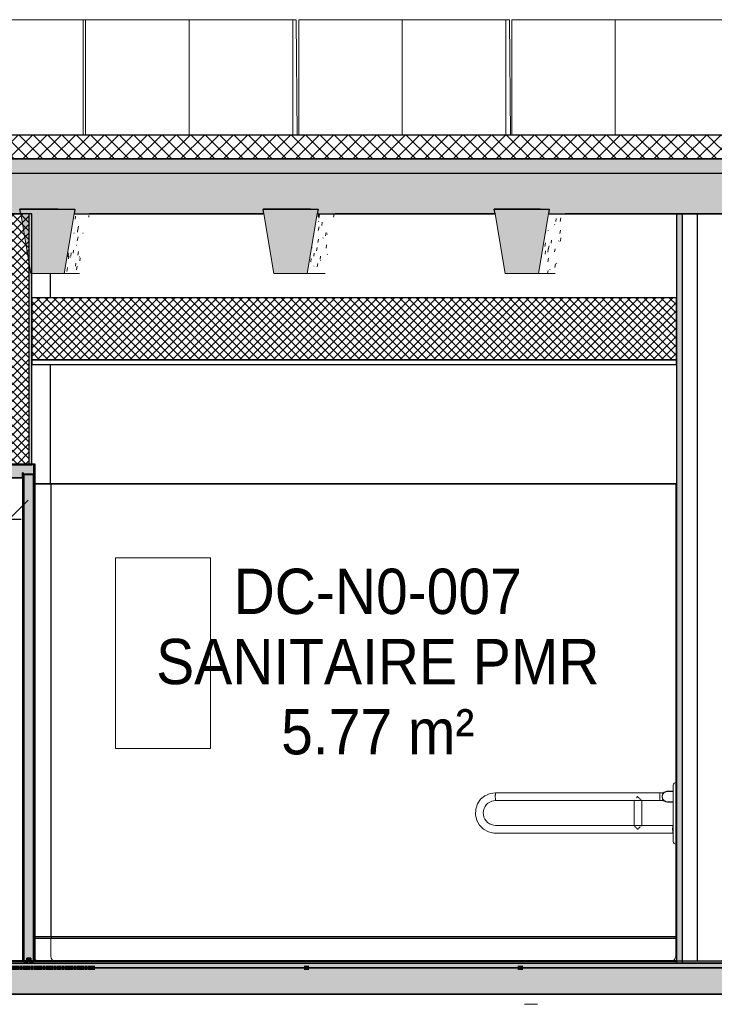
# Model space of a CAD drawing. Header units: centimetres. Extents: x -2631 to 8345, y -3715 to 485.
# Tile 80 of 82: x 6906 to 7197, y -17 to 396. Entities that reach past the tile are written whole.
import ezdxf

# ---------------------------------------------------------------- set-up
doc = ezdxf.new("R2010")
doc.units = ezdxf.units.CM
doc.linetypes.add('Tiret_2_', pattern=[0.25, 0.125, -0.125])
for name, color, linetype, lineweight in [('0-1', 7, 'Continuous', 5), ('A-DOOR', 7, 'Continuous', 25), ('A-DOOR-FRAM', 7, 'Continuous', 25), ('COTGEN-50', 7, 'Continuous', 30), ('HACHURE_C-3', 7, 'Continuous', 18), ('MOBILIER', 7, 'Continuous', 18), ('MUR', 7, 'Continuous', 25), ('MUR_C', 7, 'Continuous', 25), ('OSSATURE', 7, 'Continuous', 18), ('OSSATURE-5', 7, 'Continuous', 25), ('PLAF_C', 7, 'Continuous', 25), ('PORTE-Cadre-meneau', 7, 'Continuous', 25), ('PORTE-panneau', 7, 'Continuous', 25), ('SERRU-traverse', 7, 'Continuous', 18), ('SOL', 7, 'Continuous', 25), ('SOL_C', 7, 'Continuous', 25), ('Solide topographique', 7, 'Continuous', 18), ('TOIT_C', 7, 'Continuous', 25)]:
    doc.layers.add(name, color=color, linetype=linetype, lineweight=lineweight)
for name, color, linetype, lineweight, true_color in [('A-FLOR-PATT-1', 7, 'Continuous', 25, 0x616161), ('A-FLOR-PATT-2', 7, 'Continuous', 18, 0x787878), ('A-FLOR-PATT-3', 7, 'Continuous', 25, 0x787878), ('A-ROOF-PATT-1', 9, 'Continuous', 5, 0x808080), ('ANNOTATIONS-3', 4, 'Tiret_2_', 100, 0x00ffff), ('COTGEN-1', 9, 'Continuous', 30, 0x808080), ('EQUI_SPE-1', 7, 'Continuous', 18, 0x646464), ('EQUI_SPE-3', 9, 'Continuous', 18, 0x808080), ('ETIQUETTE-1', 9, 'Continuous', 30, 0x808080), ('HACHURE_C-1', 7, 'Continuous', 25, 0xdadada), ('HACHURE_C-2', 7, 'Continuous', 5, 0xdadada), ('MENUISERIES-3', 9, 'Continuous', 18, 0x808080), ('MOBILIER-1', 9, 'Continuous', 18, 0x808080), ('OSSATURE-3', 9, 'Continuous', 5, 0x808080), ('OSSATURE-4', 9, 'Continuous', 18, 0x808080), ('OSSATURE_C-1', 9, 'Continuous', 18, 0x808080), ('PLAF-1', 7, 'Continuous', 18, 0x787878), ('PORTE-10', 9, 'Continuous', 25, 0x808080), ('PORTE-4', 9, 'Continuous', 18, 0x808080), ('PORTE-Cadre-meneau-1', 9, 'Continuous', 25, 0x808080), ('PORTE-panneau-1', 9, 'Continuous', 25, 0x808080), ('PORTE_C-1', 9, 'Continuous', 25, 0x808080), ('POTEAUX-1', 9, 'Continuous', 18, 0x808080), ('SERRU-1', 9, 'Continuous', 18, 0x808080), ('TOIT-1', 9, 'Continuous', 25, 0x808080), ('TOIT_C-1', 9, 'Continuous', 25, 0x808080), ('Z-1', 9, 'Continuous', 18, 0x808080)]:
    doc.layers.add(name, color=color, linetype=linetype, lineweight=lineweight, true_color=true_color)
doc.styles.add('Arial', font='arial.ttf', dxfattribs={"width": 0.9, "height": 19})
doc.styles.add('Arial_1', font='arial.ttf', dxfattribs={"height": 12.5})
doc.dimstyles.new('DRMN_COTE', dxfattribs={"dimscale": 30.48, "dimtxt": 12.753242, "dimasz": 0.520833, "dimexe": 0.164042, "dimexo": 0.0625, "dimgap": 0.032808, "dimtad": 1, "dimlfac": 0.01, "dimrnd": 0.01, "dimzin": 0, "dimdsep": 46, "dimtxsty": 'Arial_1', "dimblk1": 'OBLIQUE', "dimblk2": 'OBLIQUE', "dimsah": 1, "dimcen": 0.09, "dimdle": 0.164042, "dimazin": 0, "dimtfac": 1, "dimtdec": 4, "dimtix": 1, "dimtmove": 0, "dimatfit": 3, "dimfxl": 0.164042, "dimfxlon": 1, "dimtvp": 1, "dimtolj": 1, "dimtzin": 0, "dimarcsym": 2})
pattern_1 = [(45, (-3.562, -172.5), (-1.767767, 1.767767), []), (135, (-3.562, -172.5), (-1.767767, -1.767767), [])]

# ---------------------------------------------------------------- blocks, each defined once
blk = doc.blocks.new('PRT_SIMPLE_HUI_58x68x48 - PRT_BOIS_1V_930x2040x40-552385-Coupe AA_Lot 04')
at = {"layer": 'PORTE-10'}
blk.add_hatch(color=256, dxfattribs=at).paths.add_polyline_path([(607.12, 1), (607.37, 1), (607.37, 1.75), (608.48, 1.75), (608.48, 1), (608.73, 1), (608.73, 2), (607.12, 2), (607.12, 1.75)])
h = blk.add_hatch(color=256, dxfattribs=at)
h.paths.add_polyline_path([(607.29, 0), (607.4, 0.06), (607.5, 0.77), (607.39, 0.72)])
h.paths.add_polyline_path([(608.56, 0), (608.45, 0.78), (608.35, 0.77), (608.46, 0)])
h.paths.add_polyline_path([(607.93, 1.2), (608, 1.36), (607.85, 1.36)])
h.paths.add_polyline_path([(607.98, 1.46), (607.98, 1.75), (607.88, 1.75), (607.88, 1.46)])
at = {"layer": 'PORTE-Cadre-meneau-1'}
blk.add_hatch(color=256, dxfattribs=at).paths.add_polyline_path([(599.7, 203.45), (605.27, 203.45), (605.27, 205.6), (605.62, 205.6), (605.62, 204.95), (610.08, 204.95), (610.08, 209.25), (609.23, 209.25), (609.23, 208.79), (599.7, 208.79), (599.7, 209.25), (598.85, 209.25), (598.9, 203.45)])
at = {"layer": 'PORTE-panneau-1'}
blk.add_hatch(color=256, dxfattribs=at).paths.add_polyline_path([(605.92, 0.7), (607.12, 0.7), (607.12, 2), (608.73, 2), (608.73, 0.7), (609.93, 0.7), (609.93, 204.7), (605.92, 204.7), (605.92, 6.24)])
at = {"layer": 'A-DOOR'}
for p, q in [((605.92, 204.7), (605.92, 0.7)), ((609.93, 204.7), (605.92, 204.7)), ((609.93, 0.7), (609.93, 204.7)), ((605.92, 0.7), (607.12, 0.7)), ((607.12, 0.7), (607.12, 2)), ((607.12, 2), (608.73, 2)), ((608.73, 2), (608.73, 0.7)), ((608.73, 0.7), (609.93, 0.7))]:
    blk.add_line(p, q, dxfattribs=at)
at = {"layer": 'A-DOOR-FRAM'}
for p, q in [((599.7, 209.25), (598.85, 209.25)), ((598.85, 209.25), (598.85, 203.45)), ((599.7, 208.79), (599.7, 209.25)), ((609.23, 208.79), (599.7, 208.79)), ((610.08, 209.25), (609.23, 209.25)), ((609.23, 209.25), (609.23, 208.79)), ((610.08, 204.95), (610.08, 209.25)), ((598.85, 203.45), (605.27, 203.45)), ((605.27, 203.45), (605.27, 205.6)), ((605.27, 205.6), (605.62, 205.6)), ((605.62, 205.6), (605.62, 204.95)), ((605.62, 204.95), (610.08, 204.95))]:
    blk.add_line(p, q, dxfattribs=at)
at = {"layer": 'PORTE-10'}
for p, q in [((607.59, 1.75), (607.37, 1.75)), ((607.57, 1), (607.37, 1)), ((607.6, 0), (607.39, 0)), ((607.59, 1.75), (607.59, 1.03)), ((608.18, 1.75), (607.98, 1.75)), ((608.18, 1.75), (608.18, 1.46)), ((608.77, 0), (608.56, 0))]:
    blk.add_line(p, q, dxfattribs=at)
for centre, major_axis, start_param, end_param in [((608.13, 0.78), (0, 0.527), 0.454815, 0.839165), ((608.13, 0.77), (0, 0.427), 0.000487, 1.004792), ((607.88, 1.46), (0, 0.2), 3.73688, 4.712389), ((608.13, 0.77), (0, 0.427), 6.02098, 6.282699), ((608.38, 1.46), (0, 0.2), 1.570796, 2.790303), ((608.13, 0.78), (0, 0.527), 5.687995, 5.931896)]:
    blk.add_ellipse(centre, major_axis=major_axis, ratio=0.997327, start_param=start_param, end_param=end_param, dxfattribs=at)
at = {"layer": 'PORTE-Cadre-meneau'}
for p, q in [((600.29, 209.25), (599.7, 209.25)), ((599.7, 208.79), (600.25, 208.79)), ((610.61, 209.25), (610.08, 209.25)), ((610.61, 1), (610.61, 209.25)), ((605.4, 203.45), (599.02, 203.45)), ((599.02, 203.45), (599.02, 1)), ((605.56, 205.6), (605.27, 205.6)), ((605.27, 203.45), (605.4, 203.45)), ((605.4, 1), (605.4, 203.45)), ((605.62, 205.6), (605.56, 205.6)), ((605.56, 1), (605.56, 205.6)), ((610.3, 204.95), (605.86, 204.95)), ((605.86, 1), (605.86, 204.95)), ((610.08, 204.95), (610.3, 204.95)), ((610.3, 1), (610.3, 204.95)), ((605.4, 0), (599.02, 0)), ((605.56, 0), (605.4, 0)), ((605.91, 0), (605.56, 0)), ((610.3, 0), (605.86, 0)), ((610.61, 0), (610.3, 0))]:
    blk.add_line(p, q, dxfattribs=at)
at = {"layer": 'PORTE-panneau'}
for p, q in [((610.13, 204.7), (609.93, 204.7)), ((610.13, 1), (610.13, 204.7)), ((607.12, 2), (607.34, 2))]:
    blk.add_line(p, q, dxfattribs=at)
at = {"layer": 'PORTE_C-1'}
for p, q in [((608.73, 2), (607.12, 2)), ((607.12, 2), (607.12, 1)), ((607.12, 1), (607.37, 1)), ((607.4, 0.78), (607.29, 0)), ((607.29, 0), (607.39, 0)), ((607.37, 1), (607.37, 1.75)), ((607.37, 1.75), (608.48, 1.75)), ((607.39, 0), (607.5, 0.77)), ((607.98, 1.75), (607.88, 1.75)), ((607.88, 1.75), (607.88, 1.46)), ((607.98, 1.46), (607.98, 1.75)), ((608.35, 0.77), (608.46, 0)), ((608.56, 0), (608.45, 0.78)), ((608.46, 0), (608.56, 0)), ((608.48, 1.75), (608.48, 1)), ((608.48, 1), (608.73, 1)), ((608.73, 1), (608.73, 2))]:
    blk.add_line(p, q, dxfattribs=at)
at = {"layer": 'PORTE_C-1', "flags": 128}
for points in [[(607.74, 1.27), (607.63, 1.21), (607.53, 1.13), (607.46, 1.02), (607.41, 0.9), (607.4, 0.78)], [(607.5, 0.77), (607.51, 0.87), (607.54, 0.96), (607.59, 1.04), (607.66, 1.11), (607.74, 1.16), (607.83, 1.19), (607.93, 1.2)], [(607.88, 1.46), (607.87, 1.41), (607.85, 1.36), (607.82, 1.32), (607.79, 1.29), (607.74, 1.27)], [(607.93, 1.2), (608.02, 1.19), (608.11, 1.16), (608.19, 1.11), (608.26, 1.04), (608.31, 0.96), (608.34, 0.87), (608.35, 0.77)], [(608.11, 1.27), (608.06, 1.29), (608.03, 1.32), (608, 1.36), (607.98, 1.41), (607.98, 1.46)], [(608.45, 0.78), (608.44, 0.9), (608.39, 1.02), (608.32, 1.13), (608.22, 1.21), (608.11, 1.27)]]:
    blk.add_lwpolyline(points, dxfattribs=at)
blk = doc.blocks.new('Meneau rectangulaire - AWS60_60x70-441910-Coupe AA_Lot 04')
at = {"layer": 'MENUISERIES-3'}
for p, q in [((554.07, 1), (554.07, 7)), ((554.07, 7), (554.29, 7)), ((599.02, 7), (554.07, 7)), ((599.02, 7), (554.29, 7)), ((554.29, 0), (554.07, 0)), ((554.07, 0), (614.39, 0)), ((614.61, 0), (554.29, 0)), ((614.39, 0), (614.61, 0))]:
    blk.add_line(p, q, dxfattribs=at)
blk = doc.blocks.new('Meneau rectangulaire - AWS60_60x38-368964-Coupe AA_Lot 04')
at = {"layer": 'MENUISERIES-3'}
for p, q in [((618.18, 0), (614.39, 0)), ((614.39, 0), (614.61, 0)), ((614.61, 0), (618.41, 0)), ((618.41, 0), (618.18, 0))]:
    blk.add_line(p, q, dxfattribs=at)
blk = doc.blocks.new('12_CORNIERE HABILLAGE - 12_CORNIERE HABILLAGE-370872-Coupe AA_Lot 04')
at = {"layer": 'Z-1'}
for p, q in [((618.23, 0), (618.03, 0)), ((618.03, 0), (618.64, 0)), ((618.83, 0), (618.23, 0))]:
    blk.add_line(p, q, dxfattribs=at)
blk = doc.blocks.new('Garde-corps - Garde-corps-522138-Coupe AA_Lot 04')
at = {"layer": 'SERRU-traverse'}
for p, q in [((617.19, 11), (610.61, 11)), ((617.19, 10.3), (610.61, 10.3)), ((617.51, 10.3), (610.61, 10.3)), ((879.39, 11), (617.19, 11)), ((617.19, 3), (617.19, 10.3)), ((879.14, 10.3), (617.19, 10.3)), ((879.14, 10.3), (617.51, 10.3)), ((878.79, 10.3), (879.14, 10.3)), ((878.79, 10.3), (879.14, 10.3)), ((879.39, 11), (879.14, 11)), ((879.14, 11), (879.39, 11)), ((879.14, 10.3), (879.14, 3)), ((879.39, 0.65), (879.39, 11)), ((876.78, 0.65), (879.39, 0.65))]:
    blk.add_line(p, q, dxfattribs=at)
at = {"layer": 'SERRU-traverse', "flags": 128}
for points in [[(879.14, 11), (878.99, 10.86), (878.88, 10.69), (878.81, 10.5), (878.79, 10.3)], [(879.14, 3), (879.08, 2.48), (878.9, 1.98), (878.62, 1.53), (878.25, 1.16), (877.8, 0.88), (877.31, 0.71), (876.78, 0.65)]]:
    blk.add_lwpolyline(points, dxfattribs=at)
at = {"layer": 'SERRU-traverse'}
blk.add_ellipse((612.36, 3), major_axis=(0, 2.35), ratio=0.997327, start_param=2.294296, end_param=2.593346, dxfattribs=at)
blk.add_open_spline([(617.51, 10.3), (617.51, 10.37), (617.49, 10.5), (617.43, 10.69), (617.33, 10.87), (617.24, 10.96), (617.19, 11)], degree=3, dxfattribs=at)
blk.add_open_spline([(618.23, 0.99), (618.2, 1.01), (618.14, 1.06), (618, 1.16), (617.85, 1.3), (617.72, 1.45), (617.6, 1.61), (617.47, 1.82), (617.35, 2.1), (617.22, 2.49), (617.19, 2.79), (617.19, 3)], degree=3, knots=[0.3490244, 0.3490244, 0.3490244, 0.3490244, 0.375, 0.4166667, 0.5, 0.5416667, 0.5833333, 0.6666667, 0.75, 0.8333333, 1, 1, 1, 1], dxfattribs=at)
blk = doc.blocks.new('72_MIROIR_GEN - 400x800-573947-Coupe AA_Lot 04')
at = {"layer": 'EQUI_SPE-1'}
for p, q in [((644.22, 170), (684.11, 170)), ((644.22, 90), (644.22, 170)), ((684.14, 170), (644.25, 170)), ((684.11, 170), (684.14, 170)), ((684.11, 90), (684.11, 170)), ((684.14, 170), (684.14, 90)), ((684.11, 90), (644.22, 90)), ((644.25, 90), (684.14, 90)), ((684.14, 90), (684.11, 90))]:
    blk.add_line(p, q, dxfattribs=at)
blk = doc.blocks.new('Sanitary_Accessories_HEWI_HEWI-Hinged-support-rail-rotatable-801-5_0001 - Default - please load Revit Family Type Catalog-584250-Coupe AA_Lot 04')
at = {"layer": 'MOBILIER'}
for p, q in [((872.56, 71.45), (803.61, 71.45)), ((874.13, 71.45), (872.56, 71.45)), ((876.06, 72.05), (875.84, 72.05)), ((803.61, 68.15), (872.56, 68.15)), ((861.62, 68.15), (861.62, 57.74)), ((864.92, 57.74), (864.92, 68.16)), ((872.56, 68.15), (874.13, 68.15)), ((875.84, 67.55), (876.06, 67.55)), ((877.94, 57.75), (803.61, 57.75)), ((803.61, 57.75), (877.94, 57.75)), ((877.94, 54.45), (803.61, 54.45)), ((878.09, 57.2), (877.93, 57.2)), ((877.93, 55), (878.09, 55))]:
    blk.add_line(p, q, dxfattribs=at)
at = {"layer": 'MOBILIER', "flags": 128}
for points in [[(803.61, 71.45), (801.28, 71.12), (799.14, 70.17), (797.33, 68.67), (796.01, 66.72), (795.27, 64.49), (795.16, 62.14), (795.71, 59.85), (796.86, 57.8), (798.53, 56.14), (800.58, 55.01), (802.87, 54.48), (803.61, 54.45)], [(803.61, 57.75), (802.7, 57.83), (801.82, 58.07), (800.99, 58.46), (800.25, 58.99), (799.61, 59.64), (799.09, 60.39), (798.72, 61.23), (798.49, 62.11), (798.43, 63.03), (798.52, 63.94), (798.77, 64.82), (799.17, 65.64), (799.71, 66.38), (800.37, 67.01), (801.13, 67.52), (801.97, 67.88), (802.79, 68.08), (803.61, 68.15)]]:
    blk.add_lwpolyline(points, dxfattribs=at)
at = {"layer": 'MOBILIER-1'}
for p, q in [((878.09, 51), (878.09, 74.6)), ((878.09, 71.97), (875.65, 71.97)), ((875.66, 72.07), (878.09, 72.07)), ((875.76, 72.07), (878.09, 72.07)), ((876.1, 72.07), (878.09, 72.07)), ((878.09, 72.07), (876.21, 72.07)), ((878.09, 71.97), (878.09, 67.62)), ((861.62, 68.15), (861.65, 68.21)), ((861.97, 68.58), (861.98, 68.59)), ((863, 69.69), (863.07, 69.8)), ((863.22, 69.8), (863.07, 69.8)), ((863.37, 69.6), (863.5, 69.46)), ((863.5, 69.46), (863.62, 69.32)), ((863.81, 69.15), (863.94, 69.02)), ((864.11, 68.86), (864.18, 68.78)), ((864.39, 68.59), (864.63, 68.37)), ((864.64, 68.36), (864.81, 68.21)), ((875.65, 67.62), (878.09, 67.62)), ((878.09, 67.52), (875.66, 67.52)), ((878.09, 67.52), (875.76, 67.52)), ((878.09, 67.52), (876.1, 67.52)), ((876.21, 67.52), (878.09, 67.52)), ((861.62, 57.74), (861.62, 57.75)), ((861.98, 57.3), (861.86, 57.43)), ((863.22, 56.1), (863.07, 56.1)), ((863.07, 56.1), (863.22, 56.1)), ((863.5, 56.44), (863.22, 56.1)), ((863.56, 56.5), (863.5, 56.44)), ((863.81, 56.75), (863.67, 56.61)), ((863.9, 56.84), (863.81, 56.75)), ((864.11, 57.04), (863.99, 56.93)), ((864.23, 57.16), (864.11, 57.04)), ((864.39, 57.3), (864.31, 57.23)), ((864.64, 57.53), (864.56, 57.46)), ((864.75, 57.63), (864.64, 57.53)), ((864.82, 57.69), (864.77, 57.64))]:
    blk.add_line(p, q, dxfattribs=at)
at = {"layer": 'MOBILIER-1', "flags": 128}
for points in [[(803.61, 71.45), (803.57, 71.35), (803.53, 71.06), (803.5, 70.62), (803.49, 70.08), (803.49, 69.51), (803.5, 68.97), (803.53, 68.53), (803.57, 68.25), (803.61, 68.15)], [(862.7, 69.34), (862.8, 69.46), (862.91, 69.59)], [(863.07, 69.8), (863.15, 69.8), (863.22, 69.8)], [(863.07, 69.8), (863.15, 69.8), (863.22, 69.8)], [(862.3, 56.96), (862.23, 57.04), (862.11, 57.16)], [(862.64, 56.61), (862.51, 56.74), (862.42, 56.84)], [(863.07, 56.1), (862.8, 56.44), (862.75, 56.5)], [(863.22, 56.1), (863.15, 56.1), (863.07, 56.1)]]:
    blk.add_lwpolyline(points, dxfattribs=at)
at = {"layer": 'MOBILIER-1'}
for centre, major_axis, ratio, start_param, end_param in [((879.24, 74.6), (0, 1.15), 0.997327, 0.048541, 1.570796), ((803.61, 69.8), (0, 1.65), 0.073065, 0, 1.396263), ((872.56, 69.8), (0, 1.65), 0.073065, 0, 3.141593), ((872.56, 69.8), (0, 1.65), 0.073065, 0.785398, 1.570796), ((872.56, 69.8), (0, 1.65), 0.073065, 0, 0.758248), ((803.61, 69.8), (0, 1.65), 0.073065, 1.396263, 2.094395), ((803.61, 69.8), (0, 1.65), 0.073065, 2.094395, 2.443461), ((803.61, 69.8), (0, 1.65), 0.073065, 2.443461, 2.792527), ((803.61, 69.8), (0, 1.65), 0.073065, 2.792528, 3.141593), ((872.56, 69.8), (0, 1.65), 0.073065, 1.570796, 2.356194), ((872.56, 69.8), (0, 1.65), 0.073065, 2.382978, 3.141593), ((879.24, 51), (0, 1.15), 0.997327, 1.570796, 3.093051)]:
    blk.add_ellipse(centre, major_axis=major_axis, ratio=ratio, start_param=start_param, end_param=end_param, dxfattribs=at)
blk.add_open_spline([(875.66, 67.52), (875.42, 67.52), (874.94, 67.6), (874.3, 67.93), (873.79, 68.44), (873.46, 69.08), (873.35, 69.8), (873.46, 70.51), (873.79, 71.16), (874.3, 71.67), (874.94, 72), (875.42, 72.07), (875.66, 72.07)], degree=3, dxfattribs=at)
for points, knots in [([(875.65, 71.97), (875.38, 71.97), (874.97, 71.9), (874.53, 71.67), (874.29, 71.5), (874.07, 71.3), (873.83, 71.01), (873.62, 70.62), (873.5, 70.21), (873.47, 69.8), (873.5, 69.39), (873.62, 68.98), (873.83, 68.59), (874.11, 68.24), (874.47, 67.96), (874.97, 67.7), (875.38, 67.62), (875.65, 67.62)], [-68.329209, -68.329209, -68.329209, -68.329209, -60.399989, -55.893825, -53.640743, -51.387661, -46.875536, -42.36341, -38.264007, -34.164604, -30.065201, -25.965799, -21.453673, -16.941548, -12.435384, -7.92922, 0, 0, 0, 0]), ([(877.94, 57.75), (877.94, 57.75), (877.92, 57.72), (877.89, 57.6), (877.87, 57.4), (877.85, 57.09), (877.83, 56.65), (877.82, 56.28), (877.82, 56.1)], [0, 0, 0, 0, 0.142857, 0.285714, 0.428571, 0.571429, 0.785714, 1, 1, 1, 1]), ([(877.82, 56.1), (877.82, 55.92), (877.83, 55.67), (877.84, 55.38), (877.84, 55.24), (877.84, 55.18)], [0, 0, 0, 0, 0.0625, 0.09375, 0.125, 0.125, 0.125, 0.125]), ([(877.84, 55.18), (877.85, 55.12), (877.85, 54.99), (877.87, 54.82), (877.88, 54.68), (877.9, 54.57), (877.91, 54.5), (877.93, 54.45), (877.95, 54.45), (877.97, 54.47), (877.98, 54.54), (878, 54.64), (878.02, 54.77), (878.03, 54.9), (878.03, 54.98), (878.03, 55.01)], [0.125, 0.125, 0.125, 0.125, 0.15625, 0.1875, 0.21875, 0.25, 0.28125, 0.3125, 0.34375, 0.375, 0.40625, 0.4375, 0.46875, 0.5, 0.5137115, 0.5137115, 0.5137115, 0.5137115]), ([(878.03, 57.21), (878.03, 57.25), (878.02, 57.34), (878.01, 57.48), (878, 57.59), (877.98, 57.7), (877.96, 57.74), (877.94, 57.75)], [0.8233724, 0.8233724, 0.8233724, 0.8233724, 0.84375, 0.875, 0.90625, 0.9375, 1, 1, 1, 1])]:
    blk.add_open_spline(points, degree=3, knots=knots, dxfattribs=at)
blk = doc.blocks.new('B02_ARC_rvt-2-Coupe AA_Lot 04')
at = {"layer": 'A-FLOR-PATT-1'}
for points in [[(654.71, 0), (921.1, 0), (921.1, 0.8), (327.45, 0.8), (327.45, 0), (646.73, 0)], [(694.56, 0), (879.39, 0), (879.39, 0.8), (609.23, 0.8), (609.23, 0), (686.59, 0)]]:
    blk.add_hatch(color=256, dxfattribs=at).paths.add_polyline_path(points)
at = {"layer": 'A-FLOR-PATT-2'}
h = blk.add_hatch(dxfattribs=at)
h.set_pattern_fill('FP_7', color=256, style=0, pattern_type=2)
h.set_pattern_definition([(45, (-3.562, -172.5), (-3.005204, 3.005204), []), (135, (-3.562, -172.5), (-3.005204, -3.005204), [])])
h.paths.add_polyline_path([(-498.46, 337.21), (1594.47, 337.21), (1594.47, 347.21), (-508.46, 347.21), (-508.46, 337.21)])
h = blk.add_hatch(dxfattribs=at)
h.set_pattern_fill('FP_6', color=256, style=0, pattern_type=2)
h.set_pattern_definition([(45, (-0.387, -172.5), (-4.490128, 4.490128), [3.175, -3.175])])
h.paths.add_polyline_path([(-644.68, -2), (1594.47, -2), (1594.47, 0), (-2122.25, 0), (-2122.25, -2), (-676.57, -2)])
at = {"layer": 'HACHURE_C-1'}
blk.add_hatch(color=256, dxfattribs=at).paths.add_polyline_path([(879.39, 0), (881.9, 0), (881.9, 314.21), (879.39, 314.21), (879.39, 6.24)])
at = {"layer": 'HACHURE_C-2'}
blk.add_hatch(color=256, dxfattribs=at).paths.add_polyline_path([(607.98, 209.25), (609.23, 209.25), (609.23, 314.21), (607.98, 314.21), (607.98, 217.07)])
at = {"layer": 'HACHURE_C-3'}
h = blk.add_hatch(dxfattribs=at)
h.set_pattern_fill('FP_5', color=256, style=0, pattern_type=2)
h.set_pattern_definition(pattern_1)
h.paths.add_polyline_path([(607.98, 209.25), (607.98, 314.21), (600.96, 314.21), (600.96, 209.25)])
at = {"layer": 'PLAF-1'}
h = blk.add_hatch(dxfattribs=at)
h.set_pattern_fill('FP_5', color=256, style=0, pattern_type=2)
h.set_pattern_definition(pattern_1)
h.paths.add_polyline_path([(609.23, 253), (879.39, 253), (879.39, 279), (609.23, 279), (609.23, 267.67)])
at = {"layer": 'MUR'}
for p, q in [((604.57, 314.21), (544.73, 314.21)), ((706.47, 314.21), (633.3, 314.21)), ((634.23, 314.21), (701.18, 314.21)), ((701.18, 314.21), (706.47, 314.21)), ((803.39, 314.21), (736.39, 314.21)), ((737.56, 314.21), (803.39, 314.21)), ((747.53, 314.21), (803.4, 314.21)), ((906.9, 314.21), (832.71, 314.21)), ((833.88, 314.21), (906.9, 314.21)), ((843.74, 314.21), (906.91, 314.21)), ((888.17, 314.21), (881.9, 314.21)), ((888.17, 0.8), (888.17, 314.21)), ((616.96, 289.21), (616.96, 279)), ((616.96, 251), (616.96, 201)), ((609.73, 209.25), (600.25, 209.25)), ((604.99, 208.79), (604.99, 209.25)), ((609.23, 209.25), (609.73, 209.25)), ((610.61, 201), (616.96, 201)), ((617.14, 201), (610.61, 201)), ((617.15, 201), (616.96, 201)), ((879.39, 201), (617.14, 201)), ((617.14, 201), (617.14, 11)), ((617.15, 201), (879.39, 201)), ((616.96, 11), (610.61, 11)), ((610.61, 11), (617.14, 11)), ((616.96, 11), (617.15, 11)), ((617.14, 11), (879.39, 11)), ((879.39, 11), (617.15, 11)), ((609.73, 0), (600.25, 0)), ((609.73, 0), (616.96, 0)), ((616.96, 0), (919.82, 0)), ((701.18, 0), (618.07, 0)), ((618.18, 0), (634.64, 0)), ((618.18, 0), (618.27, 0)), ((634.72, 0), (618.27, 0)), ((633.41, 0), (634.57, 0)), ((634.57, 0), (1600.5, 0)), ((634.72, 0), (634.64, 0)), ((710.36, 0), (701.18, 0)), ((936.08, 0), (716.34, 0)), ((716.34, 0), (725.52, 0)), ((881.9, 0), (888.17, 0))]:
    blk.add_line(p, q, dxfattribs=at)
at = {"layer": 'MUR', "flags": 128}
for points in [[(642.04, 314.21), (671.88, 314.21), (706.47, 314.21)], [(710.36, 0), (671.88, 0), (633.41, 0)], [(1598.38, 0), (1489.61, 0), (1380.74, 0), (1271.76, 0), (1162.68, 0), (1053.51, 0), (944.25, 0), (834.92, 0), (725.52, 0)]]:
    blk.add_lwpolyline(points, dxfattribs=at)
at = {"layer": 'MUR_C'}
for p, q in [((609.23, 314.21), (599.7, 314.21)), ((607.98, 314.21), (607.98, 209.25)), ((609.23, 209.25), (609.23, 314.21)), ((881.9, 314.21), (879.39, 314.21)), ((879.39, 314.21), (879.39, 0)), ((881.9, 0), (881.9, 314.21)), ((599.7, 209.25), (609.23, 209.25)), ((879.39, 201), (879.19, 201)), ((879.19, 201), (879.19, 11)), ((879.39, 11), (879.39, 201)), ((879.19, 11), (879.39, 11)), ((879.39, 0), (881.9, 0))]:
    blk.add_line(p, q, dxfattribs=at)
at = {"layer": 'PLAF_C'}
for p, q in [((879.39, 279), (609.23, 279)), ((609.23, 279), (609.23, 253)), ((879.39, 253), (879.39, 279)), ((879.41, 253), (609.23, 253)), ((609.23, 253), (609.23, 251)), ((609.23, 253), (879.39, 253)), ((879.41, 251), (879.41, 253)), ((609.23, 251), (879.41, 251))]:
    blk.add_line(p, q, dxfattribs=at)
at = {"layer": 'SOL'}
for p, q in [((934.33, 347.21), (297.26, 347.21)), ((297.26, 337.21), (934.33, 337.21)), ((615.37, 0), (270.45, 0)), ((1601.2, 0), (619.12, 0)), ((634.97, 0), (725.52, 0)), ((725.52, 0), (716.34, 0)), ((885.67, 0), (879.39, 0)), ((619.12, -2), (1609.09, -2))]:
    blk.add_line(p, q, dxfattribs=at)
at = {"layer": 'SOL_C'}
for p, q in [((1594.47, 347.21), (-498.46, 347.21)), ((-508.46, 337.21), (1594.47, 337.21)), ((1594.47, 0), (-2122.25, 0)), ((605.92, 1), (327.45, 1)), ((921.1, 0.8), (327.45, 0.8)), ((327.45, 0.8), (605.92, 0.8)), ((327.45, 0), (921.1, 0)), ((605.92, 0.8), (605.92, 1)), ((879.39, 1), (605.92, 1)), ((605.92, 1), (605.92, 0.8)), ((605.92, 0.8), (879.39, 0.8)), ((879.39, 0.8), (609.23, 0.8)), ((609.23, 0.8), (609.23, 0)), ((609.23, 0), (879.39, 0)), ((879.39, 0.8), (879.39, 1)), ((879.39, 0), (879.39, 0.8)), ((-2122.25, -2), (1594.47, -2))]:
    blk.add_line(p, q, dxfattribs=at)
at = {"layer": 'Solide topographique', "flags": 128}
blk.add_lwpolyline([(815.73, -17.16), (818.59, -17.25), (821.18, -17.29)], dxfattribs=at)
at = {"layer": 'EQUI_SPE-3'}
blk.add_blockref('72_MIROIR_GEN - 400x800-573947-Coupe AA_Lot 04', (0, 0), dxfattribs=at)
at = {"layer": 'MENUISERIES-3'}
for name in ['Meneau rectangulaire - AWS60_60x70-441910-Coupe AA_Lot 04', 'Meneau rectangulaire - AWS60_60x38-368964-Coupe AA_Lot 04']:
    blk.add_blockref(name, (0, 0), dxfattribs=at)
at = {"layer": 'MOBILIER-1'}
blk.add_blockref('Sanitary_Accessories_HEWI_HEWI-Hinged-support-rail-rotatable-801-5_0001 - Default - please load Revit Family Type Catalog-584250-Coupe AA_Lot 04', (0, 0), dxfattribs=at)
at = {"layer": 'PORTE-4'}
blk.add_blockref('PRT_SIMPLE_HUI_58x68x48 - PRT_BOIS_1V_930x2040x40-552385-Coupe AA_Lot 04', (0, 0), dxfattribs=at)
at = {"layer": 'SERRU-1'}
blk.add_blockref('Garde-corps - Garde-corps-522138-Coupe AA_Lot 04', (0, 0), dxfattribs=at)
at = {"layer": 'Z-1'}
blk.add_blockref('12_CORNIERE HABILLAGE - 12_CORNIERE HABILLAGE-370872-Coupe AA_Lot 04', (0, 0), dxfattribs=at)
blk = doc.blocks.new('20_MUR PREFA_01 - Type 1-V52-Coupe AA_Lot 04')
at = {"layer": 'Z-1'}
for p, q in [((853.77, 395.59), (853.77, 347.21)), ((855.46, 395.59), (853.77, 395.59))]:
    blk.add_line(p, q, dxfattribs=at)
blk = doc.blocks.new('20_MUR PREFA_01 - Type 1-V53-Coupe AA_Lot 04')
at = {"layer": 'Z-1'}
for p, q in [((764.49, 395.59), (764.49, 347.21)), ((766.04, 395.59), (764.49, 395.59))]:
    blk.add_line(p, q, dxfattribs=at)
blk = doc.blocks.new('20_MUR PREFA_01 - Type 1-V54-Coupe AA_Lot 04')
at = {"layer": 'Z-1'}
for p, q in [((675.16, 395.59), (675.16, 347.21)), ((676.58, 395.59), (675.16, 395.59))]:
    blk.add_line(p, q, dxfattribs=at)
blk = doc.blocks.new('20_MUR PREFA_03 - MODULE_03-3146533-Coupe AA_Lot 04')
at = {"layer": 'Z-1'}
for p, q in [((540.88, 395.59), (630.72, 395.59)), ((541.9, 395.59), (540.88, 395.59)), ((540.88, 347.21), (540.88, 395.59)), ((541.9, 395.59), (543.39, 395.59)), ((543.39, 395.59), (543.66, 395.59)), ((630.5, 395.59), (543.66, 395.59)), ((630.24, 395.59), (631.73, 395.59)), ((630.24, 395.59), (630.5, 395.59)), ((630.72, 395.59), (630.72, 347.21)), ((630.72, 395.59), (631.73, 395.59)), ((631.73, 395.59), (631.73, 347.21))]:
    blk.add_line(p, q, dxfattribs=at)
blk = doc.blocks.new('26_POTEAU DROIT - MODULE_04-3160620-Coupe AA_Lot 04')
at = {"layer": 'POTEAUX-1'}
for p, q in [((615.37, -2), (629.1, -2)), ((630.79, -2), (615.37, -2)), ((630.84, -2), (634.85, -2)), ((633.35, -2), (634.85, -2)), ((633.49, -2), (633.35, -2))]:
    blk.add_line(p, q, dxfattribs=at)
blk = doc.blocks.new('B02_DC_STR_rvt-2-Coupe AA_Lot 04')
at = {"layer": 'A-FLOR-PATT-3'}
blk.add_hatch(color=256, dxfattribs=at).paths.add_polyline_path([(-2156.27, -13), (1660.55, -13), (1660.55, -8.88), (1647.97, -8.88), (1647.97, -2), (-2175.78, -2), (-2175.78, -8.88), (-2188.37, -8.88), (-2188.37, -13), (-2175.78, -13)])
at = {"layer": 'A-ROOF-PATT-1'}
blk.add_hatch(color=256, dxfattribs=at).paths.add_polyline_path([(-2120.16, 314.21), (-586.99, 314.21), (-587.16, 315.21), (-564.15, 315.21), (-564.32, 314.21), (-485.99, 314.21), (-486.32, 316.21), (-463.32, 316.21), (-463.65, 314.21), (-389.29, 314.21), (-389.63, 316.21), (-366.62, 316.21), (-366.95, 314.21), (-288.7, 314.21), (-289.03, 316.21), (-266.03, 316.21), (-266.36, 314.21), (-191.25, 314.21), (-191.58, 316.21), (-168.58, 316.21), (-168.91, 314.21), (-90.3, 314.21), (-90.8, 317.21), (-67.8, 317.21), (-68.3, 314.21), (6.12, 314.21), (5.79, 316.21), (28.79, 316.21), (28.46, 314.21), (107.97, 314.21), (107.63, 316.21), (130.64, 316.21), (130.31, 314.21), (204.42, 314.21), (204.09, 316.21), (227.1, 316.21), (226.76, 314.21), (307.78, 314.21), (307.44, 316.21), (330.47, 316.21), (330.13, 314.21), (405.56, 314.21), (405.22, 316.21), (428.25, 316.21), (427.91, 314.21), (507.27, 314.21), (506.93, 316.21), (529.97, 316.21), (529.64, 314.21), (604.57, 314.21), (604.24, 316.21), (627.28, 316.21), (626.95, 314.21), (706.47, 314.21), (706.13, 316.21), (729.2, 316.21), (728.87, 314.21), (803.39, 314.21), (803.06, 316.21), (826.13, 316.21), (825.79, 314.21), (906.9, 314.21), (906.57, 316.21), (929.67, 316.21), (929.33, 314.21), (1004, 314.21), (1003.67, 316.21), (1026.77, 316.21), (1026.43, 314.21), (1108.65, 314.21), (1108.32, 316.21), (1131.45, 316.21), (1131.12, 314.21), (1206.57, 314.21), (1206.23, 316.21), (1229.37, 316.21), (1229.03, 314.21), (1310.51, 314.21), (1310.17, 316.21), (1333.36, 316.21), (1333.02, 314.21), (1408.63, 314.21), (1408.29, 316.21), (1431.48, 316.21), (1431.14, 314.21), (1506.06, 314.21), (1505.73, 316.21), (1528.91, 316.21), (1528.58, 314.21), (1591.63, 314.21), (1591.63, 331.21), (-2120.16, 331.21), (-2120.16, 318.28)])
at = {"layer": 'OSSATURE'}
h = blk.add_hatch(dxfattribs=at)
h.set_pattern_fill('FP_35', color=256, style=0, pattern_type=2)
h.set_pattern_definition([(79.283, (528.852, -261.401), (5.839275, 34.3390932), [1.578, -27.11, 1.578, -27.11, -153.004]), (79.283, (528.852, -261.401), (5.839275, 34.3390932), [-57.377, 1.578, -55.799, 1.578, -27.11, -66.939]), (79.283, (528.852, -261.401), (5.839275, 34.3390932), [-143.442, 1.578, -17.548, 1.578, -46.236]), (242.098, (531.52, -245.564), (3.749453, 0.110216), [0.3135, -5.387, 0.3135, -5.387, -30.4]), (242.098, (531.52, -245.564), (3.749453, 0.110216), [-11.4, 0.3135, -11.087, 0.3135, -5.387, -13.3]), (242.098, (531.52, -245.564), (3.749453, 0.110216), [-28.5, 0.3135, -3.487, 0.3135, -9.187]), (263.427, (532.409, -233.894), (-3.5112906, -37.4441935), [1.282, -22.022, 1.282, -22.022, -124.286]), (263.427, (532.409, -233.894), (-3.5112906, -37.4441935), [-46.607, 1.282, -45.326, 1.282, -22.022, -54.375]), (263.427, (532.409, -233.894), (-3.5112906, -37.4441935), [-116.518, 1.282, -14.254, 1.282, -37.558])])
h.paths.add_polyline_path([(629.15, 289.21), (633.3, 314.21), (626.95, 314.21), (622.77, 289.21)])
h = blk.add_hatch(dxfattribs=at)
h.set_pattern_fill('FP_36', color=256, style=0, pattern_type=2)
h.set_pattern_definition([(78.507, (626.103, -277.761), (5.6952214, 32.2947781), [1.525, -26.21, 1.525, -26.21, -147.923]), (78.507, (626.103, -277.761), (5.6952214, 32.2947781), [-55.471, 1.525, -53.946, 1.525, -26.21, -64.716]), (78.507, (626.103, -277.761), (5.6952214, 32.2947781), [-138.678, 1.525, -16.965, 1.525, -44.7]), (221.663, (628.866, -262.029), (6.42155, -2.85421), [0.20343, -3.495, 0.20343, -3.495, -19.726]), (221.663, (628.866, -262.029), (6.42155, -2.85421), [-7.397, 0.20343, -7.194, 0.20343, -3.495, -8.63]), (221.663, (628.866, -262.029), (6.42155, -2.85421), [-18.493, 0.20343, -2.262, 0.20343, -5.961]), (263.622, (629.787, -248.93), (-3.3878106, -38.8762761), [1.368, -23.507, 1.368, -156.172]), (263.622, (629.787, -248.93), (-3.3878106, -38.8762761), [-26.243, -23.507, 1.368, -48.381, -82.916]), (263.622, (629.787, -248.93), (-3.3878106, -38.8762761), [-99.499, 1.368, -23.507, 1.368, -56.673]), (263.622, (629.787, -248.93), (-3.3878106, -38.8762761), [-125.742, -15.215, 1.368, -40.09])])
h.paths.add_polyline_path([(728.87, 289.21), (732.23, 289.21), (736.39, 314.21), (728.87, 314.21), (724.69, 289.21), (726.45, 289.21)])
h = blk.add_hatch(dxfattribs=at)
h.set_pattern_fill('FP_37', color=256, style=0, pattern_type=2)
h.set_pattern_definition([(78.535, (719.906, -293.437), (5.6995086, 32.3618511), [1.527, -26.241, 1.527, -174.337]), (78.535, (719.906, -293.437), (5.6995086, 32.3618511), [-29.295, -26.241, 1.527, -54.009, -92.56]), (78.535, (719.906, -293.437), (5.6995086, 32.3618511), [-111.072, 1.527, -26.241, 1.527, -63.265]), (78.535, (719.906, -293.437), (5.6995086, 32.3618511), [-140.367, -16.985, 1.527, -44.753]), (222.617, (722.665, -277.7), (6.4045, -2.627475), [0.20626, -3.544, 0.20626, -3.544, -20.001]), (222.617, (722.665, -277.7), (6.4045, -2.627475), [-7.5, 0.20626, -7.294, 0.20626, -3.544, -8.75]), (222.617, (722.665, -277.7), (6.4045, -2.627475), [-18.751, 0.20626, -2.294, 0.20626, -6.044]), (263.618, (723.585, -264.644), (-3.3908586, -38.8357527), [1.366, -23.463, 1.366, -155.882]), (263.618, (723.585, -264.644), (-3.3908586, -38.8357527), [-26.194, -23.463, 1.366, -48.291, -82.762]), (263.618, (723.585, -264.644), (-3.3908586, -38.8357527), [-99.314, 1.366, -23.463, 1.366, -56.568]), (263.618, (723.585, -264.644), (-3.3908586, -38.8357527), [-125.508, -15.187, 1.366, -40.015])])
h.paths.add_polyline_path([(828.56, 289.21), (832.71, 314.21), (825.79, 314.21), (821.61, 289.21), (822.11, 289.21)])
at = {"layer": 'OSSATURE-3'}
for points in [[(608.74, 289.21), (622.77, 289.21), (627.28, 316.21), (604.24, 316.21), (606.71, 301.41)], [(724.69, 289.21), (729.2, 316.21), (706.13, 316.21), (710.65, 289.21)], [(807.57, 289.21), (821.61, 289.21), (826.13, 316.21), (803.06, 316.21), (805.53, 301.41)]]:
    blk.add_hatch(color=256, dxfattribs=at).paths.add_polyline_path(points)
at = {"layer": 'TOIT-1'}
blk.add_hatch(color=256, dxfattribs=at).paths.add_polyline_path([(-102.6, 331.21), (1591.63, 331.21), (1591.63, 337.21), (-2120.16, 337.21), (-2120.16, 331.21), (-166.38, 331.21)])
at = {"layer": 'ANNOTATIONS-3'}
for p, q in [((-86.02, -2), (635.58, -2)), ((723.16, -2), (725.31, -2)), ((812.91, -2), (814.97, -2))]:
    blk.add_line(p, q, dxfattribs=at)
at = {"layer": 'MUR'}
for p, q in [((-2150.81, -13), (1649.68, -13)), ((1645.3, -13), (-2146.43, -13))]:
    blk.add_line(p, q, dxfattribs=at)
at = {"layer": 'OSSATURE-4'}
for p, q in [((631.76, 347.21), (631.76, 395.59)), ((631.76, 395.59), (633.18, 395.59)), ((718.57, 395.59), (631.76, 395.59)), ((719.99, 395.59), (633.18, 395.59)), ((719.99, 395.59), (718.57, 395.59)), ((718.57, 395.59), (718.57, 347.21)), ((720.4, 347.21), (719.99, 395.59)), ((721.1, 347.21), (721.1, 395.59)), ((721.1, 395.59), (722.66, 395.59)), ((807.87, 395.59), (721.1, 395.59)), ((809.43, 395.59), (722.66, 395.59)), ((809.43, 395.59), (807.87, 395.59)), ((807.87, 395.59), (807.87, 347.21)), ((809.89, 347.21), (809.43, 395.59)), ((810.4, 347.21), (810.4, 395.59)), ((810.4, 395.59), (812.1, 395.59)), ((897.13, 395.59), (810.4, 395.59)), ((898.82, 395.59), (812.1, 395.59)), ((604.24, 316.21), (604.57, 314.21)), ((627.28, 316.21), (604.24, 316.21)), ((626.95, 314.21), (627.28, 316.21)), ((706.13, 316.21), (706.47, 314.21)), ((729.2, 316.21), (706.13, 316.21)), ((728.87, 314.21), (729.2, 316.21)), ((803.06, 316.21), (803.39, 314.21)), ((826.13, 316.21), (803.06, 316.21)), ((825.79, 314.21), (826.13, 316.21)), ((629.15, 289.21), (622.77, 289.21)), ((732.23, 289.21), (724.69, 289.21)), ((828.56, 289.21), (821.61, 289.21)), ((634.84, -2), (630.4, -2)), ((630.4, -2), (647.86, -2)), ((635.58, -2), (634.84, -2)), ((643.85, -2), (647.86, -2)), ((702.74, -2), (720.2, -2)), ((702.74, -2), (714.12, -2)), ((724.63, -2), (719.76, -2)), ((719.76, -2), (737.21, -2)), ((720.2, -2), (724.64, -2)), ((724.64, -2), (723.14, -2)), ((725.3, -2), (724.63, -2)), ((733.56, -2), (737.21, -2)), ((792.06, -2), (809.51, -2)), ((792.06, -2), (803.8, -2)), ((814.37, -2), (809.07, -2)), ((809.07, -2), (826.52, -2)), ((809.51, -2), (814.38, -2)), ((814.38, -2), (812.89, -2)), ((814.97, -2), (814.37, -2)), ((823.22, -2), (826.52, -2)), ((881.34, -2), (898.78, -2)), ((881.34, -2), (893.43, -2))]:
    blk.add_line(p, q, dxfattribs=at)
at = {"layer": 'OSSATURE_C-1'}
for p, q in [((604.57, 314.21), (608.74, 289.21)), ((622.77, 289.21), (626.95, 314.21)), ((706.47, 314.21), (710.65, 289.21)), ((724.69, 289.21), (728.87, 314.21)), ((803.39, 314.21), (807.57, 289.21)), ((821.61, 289.21), (825.79, 314.21)), ((608.74, 289.21), (622.77, 289.21)), ((710.65, 289.21), (724.69, 289.21)), ((807.57, 289.21), (821.61, 289.21))]:
    blk.add_line(p, q, dxfattribs=at)
at = {"layer": 'SOL'}
for p, q in [((635.58, -2), (-84.52, -2)), ((725.3, -2), (723.16, -2)), ((814.97, -2), (812.91, -2)), ((-2219.04, -13), (1690.2, -13))]:
    blk.add_line(p, q, dxfattribs=at)
at = {"layer": 'SOL_C'}
for p, q in [((1647.97, -2), (-2175.78, -2)), ((-2123.96, -13), (1590.97, -13))]:
    blk.add_line(p, q, dxfattribs=at)
at = {"layer": 'TOIT-1'}
for p, q in [((631.77, 337.21), (630.9, 337.21)), ((721.1, 337.21), (718.77, 337.21)), ((810.41, 337.21), (808.09, 337.21)), ((604.57, 314.21), (604.24, 316.21)), ((604.24, 316.21), (627.28, 316.21)), ((620.28, 316.21), (604.24, 316.21)), ((627.28, 316.21), (626.95, 314.21)), ((706.47, 314.21), (706.13, 316.21)), ((706.13, 316.21), (729.2, 316.21)), ((726, 316.21), (706.13, 316.21)), ((729.2, 316.21), (728.87, 314.21)), ((803.39, 314.21), (803.06, 316.21)), ((803.06, 316.21), (826.13, 316.21)), ((822.23, 316.21), (803.06, 316.21)), ((826.13, 316.21), (825.79, 314.21))]:
    blk.add_line(p, q, dxfattribs=at)
at = {"layer": 'TOIT_C'}
blk.add_line((-2120.16, 331.21), (1591.63, 331.21), dxfattribs=at)
at = {"layer": 'TOIT_C-1'}
for p, q in [((1591.63, 337.21), (-2120.16, 337.21)), ((529.64, 314.21), (604.57, 314.21)), ((626.95, 314.21), (706.47, 314.21)), ((728.87, 314.21), (803.39, 314.21)), ((825.79, 314.21), (906.9, 314.21))]:
    blk.add_line(p, q, dxfattribs=at)
at = {"layer": 'OSSATURE-5'}
for name in ['20_MUR PREFA_03 - MODULE_03-3146533-Coupe AA_Lot 04', '20_MUR PREFA_01 - Type 1-V54-Coupe AA_Lot 04', '20_MUR PREFA_01 - Type 1-V53-Coupe AA_Lot 04', '20_MUR PREFA_01 - Type 1-V52-Coupe AA_Lot 04', '26_POTEAU DROIT - MODULE_04-3160620-Coupe AA_Lot 04']:
    blk.add_blockref(name, (0, 0), dxfattribs=at)
blk = doc.blocks.new('DIMBLOCK6-Coupe AA_Lot 04')
at = {"layer": 'COTGEN-50', "color": 8, "true_color": 0x808080}
for p, q in [((6651.83, 186.18), (6659.77, 194.12)), ((6901.46, 186.18), (6909.4, 194.12)), ((6651.83, 186.18), (6651.83, 191.18)), ((6901.46, 186.18), (6901.46, 191.18)), ((6651.83, 186.18), (6643.89, 178.24)), ((6646.83, 186.18), (6906.46, 186.18)), ((6651.83, 186.18), (6651.83, 181.18)), ((6901.46, 186.18), (6893.52, 178.24)), ((6901.46, 186.18), (6901.46, 181.18))]:
    blk.add_line(p, q, dxfattribs=at)
at = {"layer": 'COTGEN-50', "color": 0, "insert": (6759.77, 203.41), "char_height": 12.5, "width": 40.4965, "attachment_point": 1, "line_spacing_factor": 0.941778, "style": 'Arial_1'}
blk.add_mtext('2.50', dxfattribs=at)
blk = doc.blocks.new('_Oblique')
at = {"color": 0, "linetype": 'ByBlock', "lineweight": -2}
blk.add_line((-0.5, -0.5), (0.5, 0.5), dxfattribs=at)

msp = doc.modelspace()

# ---------------------------------------------------------------- block references
at = {"layer": '0-1'}
for name in ['B02_DC_STR_rvt-2-Coupe AA_Lot 04', 'B02_ARC_rvt-2-Coupe AA_Lot 04']:
    msp.add_blockref(name, (6301.758, 0), dxfattribs=at)

# ---------------------------------------------------------------- texts
at = {"layer": 'ETIQUETTE-1', "char_height": 19, "attachment_point": 1, "style": 'Arial'}
for s, insert, width in [('DC-N0-007', (6995.537, 165.385), 145.74679), ('SANITAIRE PMR', (6963.092, 135.95), 224.39233), ('5.77 m²', (7015.48, 106.515), 97.40503)]:
    msp.add_mtext(s, dxfattribs=dict(at, insert=insert, width=width))

# ---------------------------------------------------------------- dimensions: what is measured, and where the dimension line sits
at = {"layer": 'COTGEN-1'}
dim = msp.add_linear_dim(base=(6901.462, 186.182), p1=(6651.831, 191.182), p2=(6901.462, 191.182), dimstyle='DRMN_COTE', override={"dimpost": '<>', "dimfxl": 249.630329}, dxfattribs=at)
dim.commit()
dim.dimension.update_dxf_attribs({"geometry": 'DIMBLOCK6-Coupe AA_Lot 04', "text_midpoint": (6776.647, 193.564)})

doc.saveas('drawing.dxf')
